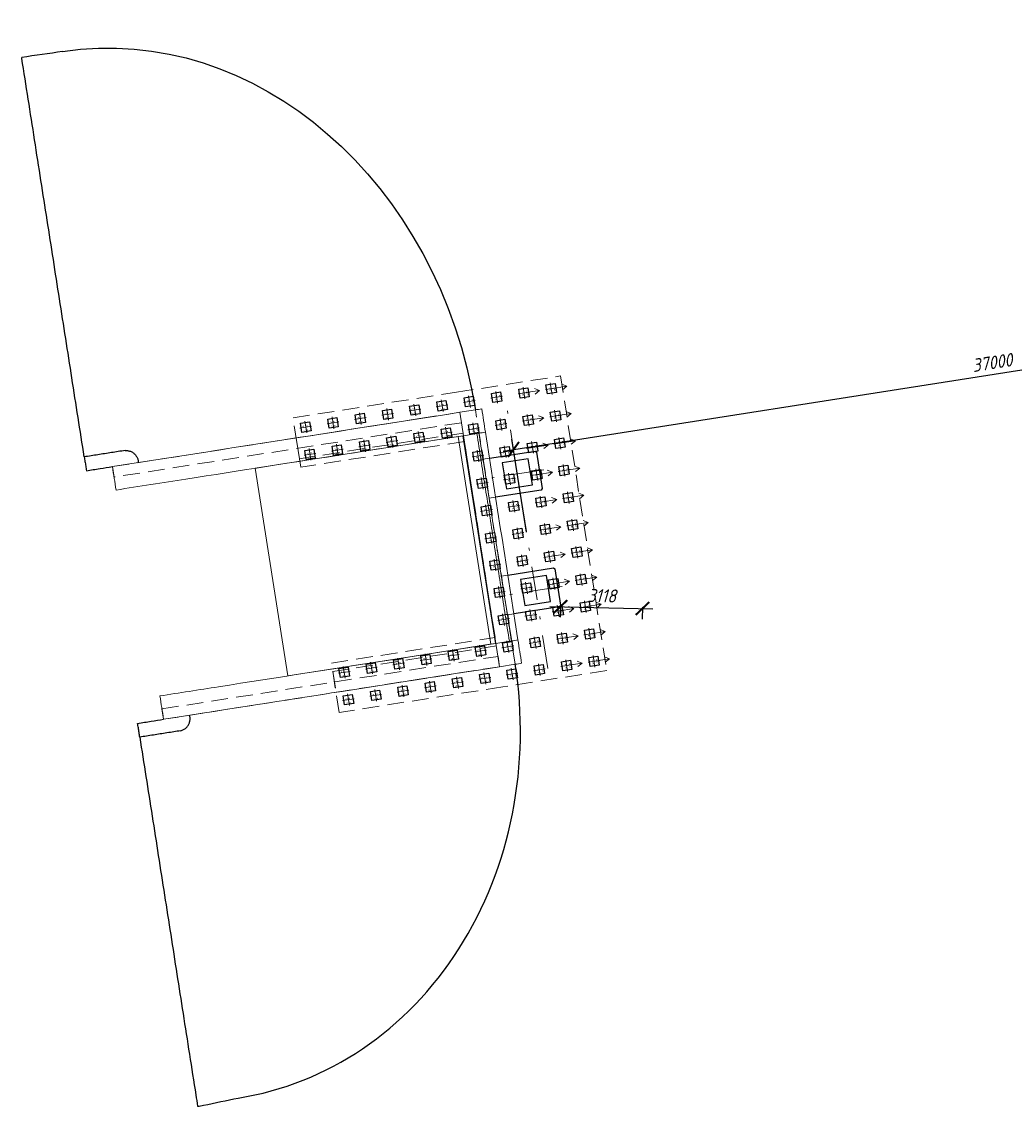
# Model space of a CAD drawing. Header units: metres. Extents: x 1285860 to 1560489, y -721344 to 834863.
# Tile 40 of 256: x 1317513 to 1317551, y 780572 to 780613. Entities that reach past the tile are written whole.
import ezdxf
from ezdxf.enums import TextEntityAlignment as Align

# ---------------------------------------------------------------- set-up
doc = ezdxf.new("R2010")
doc.units = ezdxf.units.M
doc.header["$LTSCALE"] = 0.2
doc.linetypes.add('DASHDOT2', pattern=[12.7, 6.35, -3.175, 0, -3.175])
doc.linetypes.add('HIDDEN2', pattern=[4.7625, 3.175, -1.5875])
doc.layers.get('0').update_dxf_attribs({"lineweight": 35})
for name, color, linetype in [('!OIS-G-stoiki', 90, 'Continuous'), ('!OIS-G-svai', 55, 'Continuous'), ('!OIS-K-zalivka-252', 252, 'Continuous')]:
    doc.layers.add(name, color=color, linetype=linetype)
for name, color, linetype, lineweight in [('!OIS-G-svai-osi', 30, 'DASHDOT2', 18), ('!OIS-K-osi', 30, 'DASHDOT2', 18), ('!OIS-K-razm', 10, 'Continuous', 20), ('!OIS-K-s0.5', 50, 'Continuous', 35)]:
    doc.layers.add(name, color=color, linetype=linetype, lineweight=lineweight)
doc.layers.add('!OIS-K-construct', color=125, linetype='Continuous', plot=False)
doc.styles.add('OIS_Ann', font='simplex.shx', dxfattribs={"width": 0.85, "oblique": 15, "height": 2.5})
doc.styles.add('Simplex', font='simplex.shx', dxfattribs={"width": 0.85, "oblique": 15})
doc.dimstyles.new('M200n', dxfattribs={"dimscale": 0.2, "dimtxt": 2.5, "dimasz": 2.5, "dimexe": 2, "dimexo": 0, "dimgap": 1, "dimtad": 1, "dimdec": 0, "dimlfac": 1000, "dimzin": 1, "dimdsep": 46, "dimtxsty": 'Simplex', "dimblk": 'ARCHTICK', "dimcen": 1.5, "dimdle": 2, "dimclrd": 256, "dimclre": 256, "dimclrt": 256, "dimazin": 0, "dimtfac": 1, "dimtdec": 0, "dimtmove": 0, "dimatfit": 3, "dimfxl": 1, "dimtolj": 1, "dimtzin": 9, "dimlwd": -1, "dimlwe": -1, "dimarcsym": 1})

# ---------------------------------------------------------------- blocks, each defined once
blk = doc.blocks.new('*U148')
at = {"layer": '!OIS-G-svai-osi'}
for p, q in [((0, 0.225), (0, -0.225)), ((0.225, 0), (-0.225, 0))]:
    blk.add_line(p, q, dxfattribs=at)
blk.add_lwpolyline([(-0.175, 0.175), (0.175, 0.175), (0.175, -0.175), (-0.175, -0.175)], close=True)
at = {"layer": '!OIS-K-construct', "style": 'OIS_Ann', "oblique": 15, "width": 0.85}
blk.add_text('ОП ', height=0.05, dxfattribs=at).set_placement((0, 0), align=Align.BOTTOM_RIGHT)
blk.add_text('СВ ', height=0.05, dxfattribs=at).set_placement((0, -0.1), align=Align.TOP_RIGHT)
blk.add_attdef('ОП_N', text='', height=0.05, dxfattribs=at).set_placement((0, 0), align=Align.BOTTOM_LEFT)
blk.add_attdef('СВ_N', text='', height=0.05, dxfattribs=at).set_placement((0, -0.1), align=Align.TOP_LEFT)
blk = doc.blocks.new('*U149')
at = {"layer": '!OIS-G-svai-osi'}
for p, q in [((0, 0.225), (0, -0.225)), ((0.225, 0), (-0.225, 0))]:
    blk.add_line(p, q, dxfattribs=at)
blk.add_lwpolyline([(-0.175, 0.175), (0.175, 0.175), (0.175, -0.175), (-0.175, -0.175)], close=True)
at = {"layer": '!OIS-K-construct', "style": 'OIS_Ann', "oblique": 15, "width": 0.85}
blk.add_text('ОП ', height=0.05, dxfattribs=at).set_placement((0, 0), align=Align.BOTTOM_RIGHT)
blk.add_text('СВ ', height=0.05, dxfattribs=at).set_placement((0, -0.1), align=Align.TOP_RIGHT)
blk.add_attdef('ОП_N', text='', height=0.05, dxfattribs=at).set_placement((0, 0), align=Align.BOTTOM_LEFT)
blk.add_attdef('СВ_N', text='', height=0.05, dxfattribs=at).set_placement((0, -0.1), align=Align.TOP_LEFT)
blk = doc.blocks.new('*U142')
at = {"layer": '!OIS-G-svai-osi'}
for p, q in [((0, 0.225), (0, -0.225)), ((0.225, 0), (-0.225, 0))]:
    blk.add_line(p, q, dxfattribs=at)
blk.add_lwpolyline([(-0.175, 0.175), (0.175, 0.175), (0.175, -0.175), (-0.175, -0.175)], close=True)
at = {"layer": '!OIS-K-construct', "style": 'OIS_Ann', "oblique": 15, "width": 0.85}
blk.add_text('ОП ', height=0.05, dxfattribs=at).set_placement((0, 0), align=Align.BOTTOM_RIGHT)
blk.add_text('СВ ', height=0.05, dxfattribs=at).set_placement((0, -0.1), align=Align.TOP_RIGHT)
blk.add_attdef('ОП_N', text='', height=0.05, dxfattribs=at).set_placement((0, 0), align=Align.BOTTOM_LEFT)
blk.add_attdef('СВ_N', text='', height=0.05, dxfattribs=at).set_placement((0, -0.1), align=Align.TOP_LEFT)
blk = doc.blocks.new('*U143')
at = {"layer": '!OIS-G-svai-osi'}
for p, q in [((0, 0.225), (0, -0.225)), ((0.225, 0), (-0.225, 0))]:
    blk.add_line(p, q, dxfattribs=at)
blk.add_lwpolyline([(-0.175, 0.175), (0.175, 0.175), (0.175, -0.175), (-0.175, -0.175)], close=True)
at = {"layer": '!OIS-K-construct', "style": 'OIS_Ann', "oblique": 15, "width": 0.85}
blk.add_text('ОП ', height=0.05, dxfattribs=at).set_placement((0, 0), align=Align.BOTTOM_RIGHT)
blk.add_text('СВ ', height=0.05, dxfattribs=at).set_placement((0, -0.1), align=Align.TOP_RIGHT)
blk.add_attdef('ОП_N', text='', height=0.05, dxfattribs=at).set_placement((0, 0), align=Align.BOTTOM_LEFT)
blk.add_attdef('СВ_N', text='', height=0.05, dxfattribs=at).set_placement((0, -0.1), align=Align.TOP_LEFT)
blk = doc.blocks.new('*U19')
at = {"layer": '!OIS-G-svai-osi'}
for p, q in [((0, 0.225), (0, -0.225)), ((0.225, 0), (-0.225, 0))]:
    blk.add_line(p, q, dxfattribs=at)
blk.add_lwpolyline([(-0.175, 0.175), (0.175, 0.175), (0.175, -0.175), (-0.175, -0.175)], close=True)
at = {"layer": '!OIS-K-construct', "style": 'OIS_Ann', "oblique": 15, "width": 0.85}
blk.add_text('ОП ', height=0.05, dxfattribs=at).set_placement((0, 0), align=Align.BOTTOM_RIGHT)
blk.add_text('СВ ', height=0.05, dxfattribs=at).set_placement((0, -0.1), align=Align.TOP_RIGHT)
blk.add_attdef('ОП_N', text='', height=0.05, dxfattribs=at).set_placement((0, 0), align=Align.BOTTOM_LEFT)
blk.add_attdef('СВ_N', text='', height=0.05, dxfattribs=at).set_placement((0, -0.1), align=Align.TOP_LEFT)
blk = doc.blocks.new('*U20')
at = {"layer": '!OIS-G-svai-osi'}
for p, q in [((0, 0.225), (0, -0.225)), ((0.225, 0), (-0.225, 0))]:
    blk.add_line(p, q, dxfattribs=at)
blk.add_lwpolyline([(-0.175, 0.175), (0.175, 0.175), (0.175, -0.175), (-0.175, -0.175)], close=True)
at = {"layer": '!OIS-K-construct', "style": 'OIS_Ann', "oblique": 15, "width": 0.85}
blk.add_text('ОП ', height=0.05, dxfattribs=at).set_placement((0, 0), align=Align.BOTTOM_RIGHT)
blk.add_text('СВ ', height=0.05, dxfattribs=at).set_placement((0, -0.1), align=Align.TOP_RIGHT)
blk.add_attdef('ОП_N', text='', height=0.05, dxfattribs=at).set_placement((0, 0), align=Align.BOTTOM_LEFT)
blk.add_attdef('СВ_N', text='', height=0.05, dxfattribs=at).set_placement((0, -0.1), align=Align.TOP_LEFT)
blk = doc.blocks.new('*U21')
at = {"layer": '!OIS-G-svai-osi'}
for p, q in [((0, 0.225), (0, -0.225)), ((0.225, 0), (-0.225, 0))]:
    blk.add_line(p, q, dxfattribs=at)
blk.add_lwpolyline([(-0.175, 0.175), (0.175, 0.175), (0.175, -0.175), (-0.175, -0.175)], close=True)
at = {"layer": '!OIS-K-construct', "style": 'OIS_Ann', "oblique": 15, "width": 0.85}
blk.add_text('ОП ', height=0.05, dxfattribs=at).set_placement((0, 0), align=Align.BOTTOM_RIGHT)
blk.add_text('СВ ', height=0.05, dxfattribs=at).set_placement((0, -0.1), align=Align.TOP_RIGHT)
blk.add_attdef('ОП_N', text='', height=0.05, dxfattribs=at).set_placement((0, 0), align=Align.BOTTOM_LEFT)
blk.add_attdef('СВ_N', text='', height=0.05, dxfattribs=at).set_placement((0, -0.1), align=Align.TOP_LEFT)
blk = doc.blocks.new('*U22')
at = {"layer": '!OIS-G-svai-osi'}
for p, q in [((0, 0.225), (0, -0.225)), ((0.225, 0), (-0.225, 0))]:
    blk.add_line(p, q, dxfattribs=at)
blk.add_lwpolyline([(-0.175, 0.175), (0.175, 0.175), (0.175, -0.175), (-0.175, -0.175)], close=True)
at = {"layer": '!OIS-K-construct', "style": 'OIS_Ann', "oblique": 15, "width": 0.85}
blk.add_text('ОП ', height=0.05, dxfattribs=at).set_placement((0, 0), align=Align.BOTTOM_RIGHT)
blk.add_text('СВ ', height=0.05, dxfattribs=at).set_placement((0, -0.1), align=Align.TOP_RIGHT)
blk.add_attdef('ОП_N', text='', height=0.05, dxfattribs=at).set_placement((0, 0), align=Align.BOTTOM_LEFT)
blk.add_attdef('СВ_N', text='', height=0.05, dxfattribs=at).set_placement((0, -0.1), align=Align.TOP_LEFT)
blk = doc.blocks.new('*U25')
at = {"layer": '!OIS-G-svai-osi'}
for p, q in [((0, 0.225), (0, -0.225)), ((0.225, 0), (-0.225, 0))]:
    blk.add_line(p, q, dxfattribs=at)
blk.add_lwpolyline([(-0.175, 0.175), (0.175, 0.175), (0.175, -0.175), (-0.175, -0.175)], close=True)
at = {"layer": '!OIS-K-construct', "style": 'OIS_Ann', "oblique": 15, "width": 0.85}
blk.add_text('ОП ', height=0.05, dxfattribs=at).set_placement((0, 0), align=Align.BOTTOM_RIGHT)
blk.add_text('СВ ', height=0.05, dxfattribs=at).set_placement((0, -0.1), align=Align.TOP_RIGHT)
blk.add_attdef('ОП_N', text='', height=0.05, dxfattribs=at).set_placement((0, 0), align=Align.BOTTOM_LEFT)
blk.add_attdef('СВ_N', text='', height=0.05, dxfattribs=at).set_placement((0, -0.1), align=Align.TOP_LEFT)
blk = doc.blocks.new('*U26')
at = {"layer": '!OIS-G-svai-osi'}
for p, q in [((0, 0.225), (0, -0.225)), ((0.225, 0), (-0.225, 0))]:
    blk.add_line(p, q, dxfattribs=at)
blk.add_lwpolyline([(-0.175, 0.175), (0.175, 0.175), (0.175, -0.175), (-0.175, -0.175)], close=True)
at = {"layer": '!OIS-K-construct', "style": 'OIS_Ann', "oblique": 15, "width": 0.85}
blk.add_text('ОП ', height=0.05, dxfattribs=at).set_placement((0, 0), align=Align.BOTTOM_RIGHT)
blk.add_text('СВ ', height=0.05, dxfattribs=at).set_placement((0, -0.1), align=Align.TOP_RIGHT)
blk.add_attdef('ОП_N', text='', height=0.05, dxfattribs=at).set_placement((0, 0), align=Align.BOTTOM_LEFT)
blk.add_attdef('СВ_N', text='', height=0.05, dxfattribs=at).set_placement((0, -0.1), align=Align.TOP_LEFT)
blk = doc.blocks.new('*U145')
at = {"layer": '!OIS-G-svai-osi'}
for p, q in [((0, 0.225), (0, -0.225)), ((0.225, 0), (-0.225, 0))]:
    blk.add_line(p, q, dxfattribs=at)
blk.add_lwpolyline([(-0.175, 0.175), (0.175, 0.175), (0.175, -0.175), (-0.175, -0.175)], close=True)
at = {"layer": '!OIS-K-construct', "style": 'OIS_Ann', "oblique": 15, "width": 0.85}
blk.add_text('ОП ', height=0.05, dxfattribs=at).set_placement((0, 0), align=Align.BOTTOM_RIGHT)
blk.add_text('СВ ', height=0.05, dxfattribs=at).set_placement((0, -0.1), align=Align.TOP_RIGHT)
blk.add_attdef('ОП_N', text='', height=0.05, dxfattribs=at).set_placement((0, 0), align=Align.BOTTOM_LEFT)
blk.add_attdef('СВ_N', text='', height=0.05, dxfattribs=at).set_placement((0, -0.1), align=Align.TOP_LEFT)
blk = doc.blocks.new('*U146')
at = {"layer": '!OIS-G-svai-osi'}
for p, q in [((0, 0.225), (0, -0.225)), ((0.225, 0), (-0.225, 0))]:
    blk.add_line(p, q, dxfattribs=at)
blk.add_lwpolyline([(-0.175, 0.175), (0.175, 0.175), (0.175, -0.175), (-0.175, -0.175)], close=True)
at = {"layer": '!OIS-K-construct', "style": 'OIS_Ann', "oblique": 15, "width": 0.85}
blk.add_text('ОП ', height=0.05, dxfattribs=at).set_placement((0, 0), align=Align.BOTTOM_RIGHT)
blk.add_text('СВ ', height=0.05, dxfattribs=at).set_placement((0, -0.1), align=Align.TOP_RIGHT)
blk.add_attdef('ОП_N', text='', height=0.05, dxfattribs=at).set_placement((0, 0), align=Align.BOTTOM_LEFT)
blk.add_attdef('СВ_N', text='', height=0.05, dxfattribs=at).set_placement((0, -0.1), align=Align.TOP_LEFT)
blk = doc.blocks.new('*U27')
at = {"layer": '!OIS-G-svai-osi'}
for p, q in [((0, 0.225), (0, -0.225)), ((0.225, 0), (-0.225, 0))]:
    blk.add_line(p, q, dxfattribs=at)
blk.add_lwpolyline([(-0.175, 0.175), (0.175, 0.175), (0.175, -0.175), (-0.175, -0.175)], close=True)
at = {"layer": '!OIS-K-construct', "style": 'OIS_Ann', "oblique": 15, "width": 0.85}
blk.add_text('ОП ', height=0.05, dxfattribs=at).set_placement((0, 0), align=Align.BOTTOM_RIGHT)
blk.add_text('СВ ', height=0.05, dxfattribs=at).set_placement((0, -0.1), align=Align.TOP_RIGHT)
blk.add_attdef('ОП_N', text='', height=0.05, dxfattribs=at).set_placement((0, 0), align=Align.BOTTOM_LEFT)
blk.add_attdef('СВ_N', text='', height=0.05, dxfattribs=at).set_placement((0, -0.1), align=Align.TOP_LEFT)
blk = doc.blocks.new('*U28')
at = {"layer": '!OIS-G-svai-osi'}
for p, q in [((0, 0.225), (0, -0.225)), ((0.225, 0), (-0.225, 0))]:
    blk.add_line(p, q, dxfattribs=at)
blk.add_lwpolyline([(-0.175, 0.175), (0.175, 0.175), (0.175, -0.175), (-0.175, -0.175)], close=True)
at = {"layer": '!OIS-K-construct', "style": 'OIS_Ann', "oblique": 15, "width": 0.85}
blk.add_text('ОП ', height=0.05, dxfattribs=at).set_placement((0, 0), align=Align.BOTTOM_RIGHT)
blk.add_text('СВ ', height=0.05, dxfattribs=at).set_placement((0, -0.1), align=Align.TOP_RIGHT)
blk.add_attdef('ОП_N', text='', height=0.05, dxfattribs=at).set_placement((0, 0), align=Align.BOTTOM_LEFT)
blk.add_attdef('СВ_N', text='', height=0.05, dxfattribs=at).set_placement((0, -0.1), align=Align.TOP_LEFT)
blk = doc.blocks.new('*U29')
at = {"layer": '!OIS-G-svai-osi'}
for p, q in [((0, 0.225), (0, -0.225)), ((0.225, 0), (-0.225, 0))]:
    blk.add_line(p, q, dxfattribs=at)
blk.add_lwpolyline([(-0.175, 0.175), (0.175, 0.175), (0.175, -0.175), (-0.175, -0.175)], close=True)
at = {"layer": '!OIS-K-construct', "style": 'OIS_Ann', "oblique": 15, "width": 0.85}
blk.add_text('ОП ', height=0.05, dxfattribs=at).set_placement((0, 0), align=Align.BOTTOM_RIGHT)
blk.add_text('СВ ', height=0.05, dxfattribs=at).set_placement((0, -0.1), align=Align.TOP_RIGHT)
blk.add_attdef('ОП_N', text='', height=0.05, dxfattribs=at).set_placement((0, 0), align=Align.BOTTOM_LEFT)
blk.add_attdef('СВ_N', text='', height=0.05, dxfattribs=at).set_placement((0, -0.1), align=Align.TOP_LEFT)
blk = doc.blocks.new('*U30')
at = {"layer": '!OIS-G-svai-osi'}
for p, q in [((0, 0.225), (0, -0.225)), ((0.225, 0), (-0.225, 0))]:
    blk.add_line(p, q, dxfattribs=at)
blk.add_lwpolyline([(-0.175, 0.175), (0.175, 0.175), (0.175, -0.175), (-0.175, -0.175)], close=True)
at = {"layer": '!OIS-K-construct', "style": 'OIS_Ann', "oblique": 15, "width": 0.85}
blk.add_text('ОП ', height=0.05, dxfattribs=at).set_placement((0, 0), align=Align.BOTTOM_RIGHT)
blk.add_text('СВ ', height=0.05, dxfattribs=at).set_placement((0, -0.1), align=Align.TOP_RIGHT)
blk.add_attdef('ОП_N', text='', height=0.05, dxfattribs=at).set_placement((0, 0), align=Align.BOTTOM_LEFT)
blk.add_attdef('СВ_N', text='', height=0.05, dxfattribs=at).set_placement((0, -0.1), align=Align.TOP_LEFT)
blk = doc.blocks.new('*U31')
at = {"layer": '!OIS-G-svai-osi'}
for p, q in [((0, 0.225), (0, -0.225)), ((0.225, 0), (-0.225, 0))]:
    blk.add_line(p, q, dxfattribs=at)
blk.add_lwpolyline([(-0.175, 0.175), (0.175, 0.175), (0.175, -0.175), (-0.175, -0.175)], close=True)
at = {"layer": '!OIS-K-construct', "style": 'OIS_Ann', "oblique": 15, "width": 0.85}
blk.add_text('ОП ', height=0.05, dxfattribs=at).set_placement((0, 0), align=Align.BOTTOM_RIGHT)
blk.add_text('СВ ', height=0.05, dxfattribs=at).set_placement((0, -0.1), align=Align.TOP_RIGHT)
blk.add_attdef('ОП_N', text='', height=0.05, dxfattribs=at).set_placement((0, 0), align=Align.BOTTOM_LEFT)
blk.add_attdef('СВ_N', text='', height=0.05, dxfattribs=at).set_placement((0, -0.1), align=Align.TOP_LEFT)
blk = doc.blocks.new('*U32')
at = {"layer": '!OIS-G-svai-osi'}
for p, q in [((0, 0.225), (0, -0.225)), ((0.225, 0), (-0.225, 0))]:
    blk.add_line(p, q, dxfattribs=at)
blk.add_lwpolyline([(-0.175, 0.175), (0.175, 0.175), (0.175, -0.175), (-0.175, -0.175)], close=True)
at = {"layer": '!OIS-K-construct', "style": 'OIS_Ann', "oblique": 15, "width": 0.85}
blk.add_text('ОП ', height=0.05, dxfattribs=at).set_placement((0, 0), align=Align.BOTTOM_RIGHT)
blk.add_text('СВ ', height=0.05, dxfattribs=at).set_placement((0, -0.1), align=Align.TOP_RIGHT)
blk.add_attdef('ОП_N', text='', height=0.05, dxfattribs=at).set_placement((0, 0), align=Align.BOTTOM_LEFT)
blk.add_attdef('СВ_N', text='', height=0.05, dxfattribs=at).set_placement((0, -0.1), align=Align.TOP_LEFT)
blk = doc.blocks.new('*U33')
at = {"layer": '!OIS-G-svai-osi'}
for p, q in [((0, 0.225), (0, -0.225)), ((0.225, 0), (-0.225, 0))]:
    blk.add_line(p, q, dxfattribs=at)
blk.add_lwpolyline([(-0.175, 0.175), (0.175, 0.175), (0.175, -0.175), (-0.175, -0.175)], close=True)
at = {"layer": '!OIS-K-construct', "style": 'OIS_Ann', "oblique": 15, "width": 0.85}
blk.add_text('ОП ', height=0.05, dxfattribs=at).set_placement((0, 0), align=Align.BOTTOM_RIGHT)
blk.add_text('СВ ', height=0.05, dxfattribs=at).set_placement((0, -0.1), align=Align.TOP_RIGHT)
blk.add_attdef('ОП_N', text='', height=0.05, dxfattribs=at).set_placement((0, 0), align=Align.BOTTOM_LEFT)
blk.add_attdef('СВ_N', text='', height=0.05, dxfattribs=at).set_placement((0, -0.1), align=Align.TOP_LEFT)
blk = doc.blocks.new('*U34')
at = {"layer": '!OIS-G-svai-osi'}
for p, q in [((0, 0.225), (0, -0.225)), ((0.225, 0), (-0.225, 0))]:
    blk.add_line(p, q, dxfattribs=at)
blk.add_lwpolyline([(-0.175, 0.175), (0.175, 0.175), (0.175, -0.175), (-0.175, -0.175)], close=True)
at = {"layer": '!OIS-K-construct', "style": 'OIS_Ann', "oblique": 15, "width": 0.85}
blk.add_text('ОП ', height=0.05, dxfattribs=at).set_placement((0, 0), align=Align.BOTTOM_RIGHT)
blk.add_text('СВ ', height=0.05, dxfattribs=at).set_placement((0, -0.1), align=Align.TOP_RIGHT)
blk.add_attdef('ОП_N', text='', height=0.05, dxfattribs=at).set_placement((0, 0), align=Align.BOTTOM_LEFT)
blk.add_attdef('СВ_N', text='', height=0.05, dxfattribs=at).set_placement((0, -0.1), align=Align.TOP_LEFT)
blk = doc.blocks.new('*U147')
at = {"layer": '!OIS-G-svai-osi'}
for p, q in [((0, 0.225), (0, -0.225)), ((0.225, 0), (-0.225, 0))]:
    blk.add_line(p, q, dxfattribs=at)
blk.add_lwpolyline([(-0.175, 0.175), (0.175, 0.175), (0.175, -0.175), (-0.175, -0.175)], close=True)
at = {"layer": '!OIS-K-construct', "style": 'OIS_Ann', "oblique": 15, "width": 0.85}
blk.add_text('ОП ', height=0.05, dxfattribs=at).set_placement((0, 0), align=Align.BOTTOM_RIGHT)
blk.add_text('СВ ', height=0.05, dxfattribs=at).set_placement((0, -0.1), align=Align.TOP_RIGHT)
blk.add_attdef('ОП_N', text='', height=0.05, dxfattribs=at).set_placement((0, 0), align=Align.BOTTOM_LEFT)
blk.add_attdef('СВ_N', text='', height=0.05, dxfattribs=at).set_placement((0, -0.1), align=Align.TOP_LEFT)
blk = doc.blocks.new('*U144')
at = {"layer": '!OIS-G-svai-osi'}
for p, q in [((0, 0.225), (0, -0.225)), ((0.225, 0), (-0.225, 0))]:
    blk.add_line(p, q, dxfattribs=at)
blk.add_lwpolyline([(-0.175, 0.175), (0.175, 0.175), (0.175, -0.175), (-0.175, -0.175)], close=True)
at = {"layer": '!OIS-K-construct', "style": 'OIS_Ann', "oblique": 15, "width": 0.85}
blk.add_text('ОП ', height=0.05, dxfattribs=at).set_placement((0, 0), align=Align.BOTTOM_RIGHT)
blk.add_text('СВ ', height=0.05, dxfattribs=at).set_placement((0, -0.1), align=Align.TOP_RIGHT)
blk.add_attdef('ОП_N', text='', height=0.05, dxfattribs=at).set_placement((0, 0), align=Align.BOTTOM_LEFT)
blk.add_attdef('СВ_N', text='', height=0.05, dxfattribs=at).set_placement((0, -0.1), align=Align.TOP_LEFT)
blk = doc.blocks.new('*U23')
at = {"layer": '!OIS-G-svai-osi'}
for p, q in [((0, 0.225), (0, -0.225)), ((0.225, 0), (-0.225, 0))]:
    blk.add_line(p, q, dxfattribs=at)
blk.add_lwpolyline([(-0.175, 0.175), (0.175, 0.175), (0.175, -0.175), (-0.175, -0.175)], close=True)
at = {"layer": '!OIS-K-construct', "style": 'OIS_Ann', "oblique": 15, "width": 0.85}
blk.add_text('ОП ', height=0.05, dxfattribs=at).set_placement((0, 0), align=Align.BOTTOM_RIGHT)
blk.add_text('СВ ', height=0.05, dxfattribs=at).set_placement((0, -0.1), align=Align.TOP_RIGHT)
blk.add_attdef('ОП_N', text='', height=0.05, dxfattribs=at).set_placement((0, 0), align=Align.BOTTOM_LEFT)
blk.add_attdef('СВ_N', text='', height=0.05, dxfattribs=at).set_placement((0, -0.1), align=Align.TOP_LEFT)
blk = doc.blocks.new('*U24')
at = {"layer": '!OIS-G-svai-osi'}
for p, q in [((0, 0.225), (0, -0.225)), ((0.225, 0), (-0.225, 0))]:
    blk.add_line(p, q, dxfattribs=at)
blk.add_lwpolyline([(-0.175, 0.175), (0.175, 0.175), (0.175, -0.175), (-0.175, -0.175)], close=True)
at = {"layer": '!OIS-K-construct', "style": 'OIS_Ann', "oblique": 15, "width": 0.85}
blk.add_text('ОП ', height=0.05, dxfattribs=at).set_placement((0, 0), align=Align.BOTTOM_RIGHT)
blk.add_text('СВ ', height=0.05, dxfattribs=at).set_placement((0, -0.1), align=Align.TOP_RIGHT)
blk.add_attdef('ОП_N', text='', height=0.05, dxfattribs=at).set_placement((0, 0), align=Align.BOTTOM_LEFT)
blk.add_attdef('СВ_N', text='', height=0.05, dxfattribs=at).set_placement((0, -0.1), align=Align.TOP_LEFT)
blk = doc.blocks.new('A$Cf9e7e406')
at = {"layer": '!OIS-K-s0.5', "linetype": 'HIDDEN2', "lineweight": 0}
blk.add_lwpolyline([(-3.775, 0), (3.775, 0), (3.775, 6.3), (5.675, 6.3), (5.675, 0), (5.675, 0), (5.675, -4), (-5.675, -4), (-5.675, 0), (-5.675, 6.3), (-3.775, 6.3)], close=True, dxfattribs=at)
at = {"layer": '!OIS-G-svai', "rotation": 270.000000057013}
for name, p in [('*U24', (-5.25, 5.875)), ('*U23', (-4.2, 5.875)), ('*U28', (4.2, 5.875)), ('*U27', (5.25, 5.875)), ('*U144', (-5.25, 4.825)), ('*U147', (-4.2, 4.825)), ('*U146', (4.2, 4.825)), ('*U145', (5.25, 4.825)), ('*U144', (-5.25, 3.775)), ('*U147', (-4.2, 3.775)), ('*U146', (4.2, 3.775)), ('*U145', (5.25, 3.775)), ('*U34', (-5.25, 2.725)), ('*U33', (-4.2, 2.725)), ('*U26', (4.2, 2.725)), ('*U25', (5.25, 2.725)), ('*U32', (-5.25, 1.675)), ('*U31', (-4.2, 1.675)), ('*U22', (4.2, 1.675)), ('*U21', (5.25, 1.675)), ('*U30', (-5.25, 0.625)), ('*U29', (-4.2, 0.625)), ('*U20', (4.2, 0.625)), ('*U19', (5.25, 0.625))]:
    blk.add_blockref(name, p, dxfattribs=at).add_auto_attribs({'ОП_N': '01', 'СВ_N': '01'})
at = {"layer": '!OIS-G-svai'}
for name, p in [('*U143', (-5.25, -0.425)), ('*U143', (-4.2, -0.425)), ('*U143', (-3.15, -0.425)), ('*U143', (-2.1, -0.425)), ('*U143', (-1.05, -0.425)), ('*U143', (0, -0.425)), ('*U143', (1.05, -0.425)), ('*U143', (2.1, -0.425)), ('*U143', (3.15, -0.425)), ('*U143', (4.2, -0.425)), ('*U143', (5.25, -0.425)), ('*U142', (-5.25, -1.475)), ('*U142', (-4.2, -1.475)), ('*U142', (-3.15, -1.475)), ('*U142', (-2.1, -1.475)), ('*U142', (-1.05, -1.475)), ('*U142', (0, -1.475)), ('*U142', (1.05, -1.475)), ('*U142', (2.1, -1.475)), ('*U142', (3.15, -1.475)), ('*U142', (4.2, -1.475)), ('*U142', (5.25, -1.475)), ('*U149', (-5.25, -2.525)), ('*U149', (-4.2, -2.525)), ('*U149', (-3.15, -2.525)), ('*U149', (-2.1, -2.525)), ('*U149', (-1.05, -2.525)), ('*U149', (0, -2.525)), ('*U149', (1.05, -2.525)), ('*U149', (2.1, -2.525)), ('*U149', (3.15, -2.525)), ('*U149', (4.2, -2.525)), ('*U149', (5.25, -2.525)), ('*U148', (-5.25, -3.575)), ('*U148', (-4.2, -3.575)), ('*U148', (-3.15, -3.575)), ('*U148', (-2.1, -3.575)), ('*U148', (-1.05, -3.575)), ('*U148', (0, -3.575)), ('*U148', (1.05, -3.575)), ('*U148', (2.1, -3.575)), ('*U148', (3.15, -3.575)), ('*U148', (4.2, -3.575)), ('*U148', (5.25, -3.575))]:
    blk.add_blockref(name, p, dxfattribs=at).add_auto_attribs({'ОП_N': '01', 'СВ_N': '01'})
blk = doc.blocks.new('устой')
at = {"layer": '!OIS-G-stoiki'}
for points in [[(-0.955, 3), (0.8, 3), (0.85, 2.95), (0.85, 1.55), (0.8, 1.5), (-0.955, 1.5)], [(-0.955, -1.5), (0.8, -1.5), (0.85, -1.55), (0.85, -2.95), (0.8, -3), (-0.955, -3)]]:
    blk.add_lwpolyline(points, dxfattribs=at)
for points in [[(-0.5, 2.75), (-0.5, 1.75), (0.5, 1.75), (0.5, 2.75)], [(-0.5, -1.75), (-0.5, -2.75), (0.5, -2.75), (0.5, -1.75)]]:
    blk.add_lwpolyline(points, close=True, dxfattribs=at)
at = {"layer": '!OIS-K-osi'}
for p, q in [((1.017, 2.25), (-1.2, 2.25)), ((1.017, -2.25), (-1.2, -2.25))]:
    blk.add_line(p, q, dxfattribs=at)
blk.add_lwpolyline([(0, -5.25), (0, 5.25)], dxfattribs=at)
at = {"layer": '!OIS-K-razm', "color": 90}
for points in [[(-1.2, -4.9), (-1.8, -4.9), (-1.8, 4.9), (-1.2, 4.9)], [(-1.8, 4), (-2, 4), (-2, -4), (-1.8, -4)]]:
    blk.add_lwpolyline(points, dxfattribs=at)
at = {"layer": '!OIS-K-razm'}
blk.add_lwpolyline([(-1.82, 4), (-1.82, -4), (-9.82, -4), (-9.82, 4)], close=True, dxfattribs=at)
at = {"color": 10}
for points in [[(0.725, 5.25), (1.327, 5.25)], [(1.327, 5.25), (1.143, 5.356)], [(1.327, 5.25), (1.143, 5.144)], [(1.775, 5.25), (2.377, 5.25)], [(2.377, 5.25), (2.193, 5.356)], [(2.377, 5.25), (2.193, 5.144)], [(0.725, 4.2), (1.327, 4.2)], [(1.327, 4.2), (1.143, 4.306)], [(1.327, 4.2), (1.143, 4.094)], [(1.775, 4.2), (2.377, 4.2)], [(2.377, 4.2), (2.193, 4.306)], [(2.377, 4.2), (2.193, 4.094)], [(0.725, 3.15), (1.327, 3.15)], [(1.327, 3.15), (1.143, 3.256)], [(1.327, 3.15), (1.143, 3.044)], [(1.775, 3.15), (2.377, 3.15)], [(2.377, 3.15), (2.193, 3.256)], [(2.377, 3.15), (2.193, 3.044)], [(0.725, 2.1), (1.327, 2.1)], [(1.327, 2.1), (1.143, 2.206)], [(1.327, 2.1), (1.143, 1.994)], [(1.775, 2.1), (2.377, 2.1)], [(2.377, 2.1), (2.193, 2.206)], [(2.377, 2.1), (2.193, 1.994)], [(0.725, 1.05), (1.327, 1.05)], [(1.327, 1.05), (1.143, 1.156)], [(1.327, 1.05), (1.143, 0.944)], [(1.775, 1.05), (2.377, 1.05)], [(2.377, 1.05), (2.193, 1.156)], [(2.377, 1.05), (2.193, 0.944)], [(0.725, 0), (1.327, 0)], [(1.327, 0), (1.143, 0.106)], [(1.327, 0), (1.143, -0.106)], [(1.775, 0), (2.377, 0)], [(2.377, 0), (2.193, 0.106)], [(2.377, 0), (2.193, -0.106)], [(0.725, -1.05), (1.327, -1.05)], [(1.327, -1.05), (1.143, -0.944)], [(1.327, -1.05), (1.143, -1.156)], [(1.775, -1.05), (2.377, -1.05)], [(2.377, -1.05), (2.193, -0.944)], [(2.377, -1.05), (2.193, -1.156)], [(1.327, -2.1), (1.143, -1.994)], [(2.377, -2.1), (2.193, -1.994)], [(0.725, -2.1), (1.327, -2.1)], [(1.327, -2.1), (1.143, -2.206)], [(1.775, -2.1), (2.377, -2.1)], [(2.377, -2.1), (2.193, -2.206)], [(0.725, -3.15), (1.327, -3.15)], [(1.327, -3.15), (1.143, -3.044)], [(1.327, -3.15), (1.143, -3.256)], [(1.775, -3.15), (2.377, -3.15)], [(2.377, -3.15), (2.193, -3.044)], [(2.377, -3.15), (2.193, -3.256)], [(1.327, -4.2), (1.143, -4.094)], [(2.377, -4.2), (2.193, -4.094)], [(0.725, -4.2), (1.327, -4.2)], [(1.327, -4.2), (1.143, -4.306)], [(1.775, -4.2), (2.377, -4.2)], [(2.377, -4.2), (2.193, -4.306)], [(0.725, -5.25), (1.327, -5.25)], [(1.327, -5.25), (1.143, -5.144)], [(1.327, -5.25), (1.143, -5.356)], [(1.775, -5.25), (2.377, -5.25)], [(2.377, -5.25), (2.193, -5.144)], [(2.377, -5.25), (2.193, -5.356)]]:
    blk.add_lwpolyline(points, dxfattribs=at)
at = {"color": 10, "linetype": 'HIDDEN2'}
for points in [[(-1.8, 4.1), (-8.1, 4.1), (-8.1, 4.9), (-1.8, 4.9)], [(-1.2, -4.9), (-1.2, 4.9)], [(-0.955, 1.5), (-1.2, 1.5), (-1.2, 3), (-0.955, 3)], [(-0.955, -3), (-1.2, -3), (-1.2, -1.5), (-0.955, -1.5)], [(-1.8, -4.1), (-8.1, -4.1), (-8.1, -4.9), (-1.8, -4.9)]]:
    blk.add_lwpolyline(points, dxfattribs=at)
at = {"color": 90, "linetype": 'Continuous', "lineweight": 0}
for points in [[(-1.2, 4.9), (-1.118, 4.9), (-1.037, 4.9), (-0.955, 4.9)], [(-0.955, 4.9), (-0.955, 4.6), (-0.955, 4.3), (-0.955, 4)], [(-1.2, 4), (-1.4, 4), (-1.6, 4), (-1.8, 4)], [(-0.955, 4), (-1.037, 4), (-1.118, 4), (-1.2, 4)], [(-1.2, -4), (-1.4, -4), (-1.6, -4), (-1.8, -4)], [(-0.955, -4), (-1.037, -4), (-1.118, -4), (-1.2, -4)], [(-0.955, -4.9), (-0.955, -4.6), (-0.955, -4.3), (-0.955, -4)], [(-1.2, -4.9), (-1.118, -4.9), (-1.037, -4.9), (-0.955, -4.9)]]:
    blk.add_open_spline(points, degree=3, dxfattribs=at)
for points, knots in [([(-1.285, -4), (-1.285, -3.333), (-1.285, -2.667), (-1.285, -1.333), (-1.285, -0.667), (-1.285, 0), (-1.285, 0.667), (-1.285, 1.333), (-1.285, 2.667), (-1.285, 3.333), (-1.285, 4)], [0, 0, 0, 0, 2.000347, 2.000347, 4.00069, 4.00069, 4.00069, 6.001037, 6.001037, 8.00138, 8.00138, 8.00138, 8.00138]), ([(-1.205, 4), (-1.205, 3.333), (-1.205, 2.667), (-1.205, 1.333), (-1.205, 0.667), (-1.205, 0), (-1.205, -0.667), (-1.205, -1.333), (-1.205, -2.667), (-1.205, -3.333), (-1.205, -4)], [0, 0, 0, 0, 2.000433, 2.000433, 4.000689, 4.000689, 4.000689, 6.001122, 6.001122, 8.001379, 8.001379, 8.001379, 8.001379]), ([(-0.955, 4), (-0.955, 2.667), (-0.955, 1.333), (-0.955, 0), (-0.955, -1.333), (-0.955, -2.667), (-0.955, -4)], [0, 0, 0, 0, 4.000688, 4.000688, 4.000688, 8.001376, 8.001376, 8.001376, 8.001376])]:
    blk.add_open_spline(points, degree=3, knots=knots, dxfattribs=at)
at = {"layer": '!OIS-K-razm', "rotation": 90}
blk.add_blockref('A$Cf9e7e406', (-1.8, 0), dxfattribs=at)
blk = doc.blocks.new('_ArchTick')
at = {"color": 0, "linetype": 'ByBlock', "const_width": 0.15}
blk.add_lwpolyline([(-0.5, -0.5), (0.5, 0.5)], dxfattribs=at)
blk = doc.blocks.new('*D67')
at = {"layer": '!OIS-K-construct', "transparency": 16777216}
for p, q in [((1317569.181, 780599.391), (1317568.626, 780602.936)), ((1317531.737, 780596.758), (1317569.083, 780602.603)), ((1317532.626, 780593.671), (1317532.071, 780597.216))]:
    blk.add_line(p, q, dxfattribs=at)
at = {"layer": 'Defpoints', "color": 0, "transparency": 16777216}
for p in [(1317568.688, 780602.541), (1317569.181, 780599.391), (1317532.626, 780593.671)]:
    blk.add_point(p, dxfattribs=at)
at = {"layer": '!OIS-K-construct', "transparency": 16777216, "xscale": 0.5, "yscale": 0.5, "zscale": 0.5}
for p, rotation in [((1317568.688, 780602.541), 8.894462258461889), ((1317532.133, 780596.82), 188.8944622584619)]:
    blk.add_blockref('_ArchTick', p, dxfattribs=dict(at, rotation=rotation))
at = {"layer": '!OIS-K-construct', "transparency": 16777216, "insert": (1317550.341, 780600.125), "char_height": 0.5, "attachment_point": 5, "rotation": 8.8945, "style": 'Simplex'}
blk.add_mtext('\\A1;37000', dxfattribs=at)
blk = doc.blocks.new('*D68')
at = {"layer": '!OIS-K-construct', "transparency": 16777216}
for p, q in [((1317533.52, 780590.849), (1317537.437, 780590.757)), ((1317533.921, 780590.887), (1317533.911, 780590.44)), ((1317537.039, 780590.814), (1317537.028, 780590.366))]:
    blk.add_line(p, q, dxfattribs=at)
at = {"layer": 'Defpoints', "color": 0, "transparency": 16777216}
for p in [(1317533.921, 780590.887), (1317537.037, 780590.766), (1317537.039, 780590.814)]:
    blk.add_point(p, dxfattribs=at)
at = {"layer": '!OIS-K-construct', "transparency": 16777216, "xscale": 0.5, "yscale": 0.5, "zscale": 0.5}
for p, rotation in [((1317533.92, 780590.84), 178.6422651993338), ((1317537.037, 780590.766), 358.6422651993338)]:
    blk.add_blockref('_ArchTick', p, dxfattribs=dict(at, rotation=rotation))
at = {"layer": '!OIS-K-construct', "transparency": 16777216, "insert": (1317535.49, 780591.253), "char_height": 0.5, "attachment_point": 5, "rotation": 358.6423, "style": 'Simplex'}
blk.add_mtext('\\A1;3118', dxfattribs=at)

msp = doc.modelspace()

# ---------------------------------------------------------------- linework, layer by layer
at = {"layer": '!OIS-K-razm', "color": 90}
for points in [[(1317516.8743, 780596.1652), (1317521.2794, 780596.8546), (1317525.6845, 780597.544), (1317530.0895, 780598.2333)], [(1317517.0134, 780595.276), (1317516.9671, 780595.5724), (1317516.9207, 780595.8688), (1317516.8743, 780596.1652)], [(1317518.6828, 780587.4399), (1317518.7291, 780587.1435), (1317518.7755, 780586.8471), (1317518.8219, 780586.5507)]]:
    msp.add_open_spline(points, degree=3, dxfattribs=at)
for points, knots in [([(1317530.2287, 780597.3442), (1317528.754, 780597.1134), (1317525.2352, 780596.5627), (1317520.8301, 780595.8733), (1317517.8996, 780595.4147), (1317517.0134, 780595.276)], [84.3164392, 84.3164392, 84.3164392, 84.3164392, 88.7942547, 95.0016212, 97.6925687, 97.6925687, 97.6925687, 97.6925687]), ([(1317531.4656, 780589.4404), (1317530.1954, 780589.2416), (1317526.6765, 780588.6909), (1317522.4155, 780588.0241), (1317519.4248, 780587.556), (1317518.6828, 780587.4399)], [84.3164511, 84.3164511, 84.3164511, 84.3164511, 88.173544, 95.001638, 97.2549369, 97.2549369, 97.2549369, 97.2549369]), ([(1317518.8219, 780586.5507), (1317521.611, 780586.9872), (1317523.4122, 780587.2691), (1317527.3438, 780587.8844), (1317529.4743, 780588.2178), (1317531.6048, 780588.5512)], [1.0100033, 1.0100033, 1.0100033, 1.0100033, 6.4792488, 6.4792488, 12.948529, 12.948529, 12.948529, 12.948529])]:
    msp.add_open_spline(points, degree=3, knots=knots, dxfattribs=at)
at = {"layer": '!OIS-K-s0.5', "color": 10, "linetype": 'HIDDEN2', "lineweight": 0}
for points in [[(1317516.8743, 780596.1652), (1317530.0895, 780598.2333), (1317530.1514, 780597.8382), (1317516.9361, 780595.77)], [(1317518.7601, 780586.9459), (1317531.5429, 780588.9464), (1317531.6048, 780588.5512), (1317518.8219, 780586.5507)]]:
    msp.add_lwpolyline(points, close=True, dxfattribs=at)
at = {"layer": '!OIS-K-zalivka-252', "extrusion": (0, 0, -1)}
msp.add_ellipse((1317517.4389, 780596.2535), major_axis=(2.4953, -15.7051), ratio=0.8429485, start_param=-3.1387039, end_param=-1.5689196, dxfattribs=at)
at = {"layer": '!OIS-K-zalivka-252'}
msp.add_ellipse((1317519.3865, 780586.6391), major_axis=(-2.2361, 14.5096), ratio=0.8832555, start_param=-3.1387039, end_param=-1.5674668, dxfattribs=at)
for points in [[(1317514.9801, 780611.9644), (1317514.4617, 780611.8894), (1317513.9433, 780611.8144), (1317513.4248, 780611.7393)], [(1317517.3566, 780596.7793), (1317517.1841, 780596.7524), (1317516.839, 780596.6985), (1317516.3215, 780596.6177), (1317515.9765, 780596.5639), (1317515.8039, 780596.5369)], [(1317515.8039, 780596.5369), (1317515.8131, 780596.4785), (1317515.8314, 780596.3615), (1317515.8589, 780596.186), (1317515.8772, 780596.0691), (1317515.8863, 780596.0106)], [(1317517.3566, 780596.7793), (1317517.3761, 780596.7803), (1317517.4153, 780596.78), (1317517.4738, 780596.7732), (1317517.5313, 780596.7597), (1317517.5865, 780596.7391), (1317517.6386, 780596.7117), (1317517.6869, 780596.6781), (1317517.7307, 780596.6386), (1317517.769, 780596.5939), (1317517.8015, 780596.5448), (1317517.8275, 780596.492), (1317517.8463, 780596.4362), (1317517.8582, 780596.3785), (1317517.8617, 780596.3394), (1317517.8623, 780596.3198)], [(1317519.4687, 780586.1133), (1317519.4876, 780586.1184), (1317519.5249, 780586.1306), (1317519.5785, 780586.1549), (1317519.6291, 780586.1854), (1317519.6754, 780586.2218), (1317519.7166, 780586.2638), (1317519.7524, 780586.3106), (1317519.782, 780586.3616), (1317519.8049, 780586.4158), (1317519.8208, 780586.4725), (1317519.8293, 780586.5308), (1317519.8302, 780586.5897), (1317519.824, 780586.6482), (1317519.8153, 780586.6865), (1317519.8099, 780586.7053)], [(1317517.9163, 780585.8698), (1317517.9071, 780585.9283), (1317517.8888, 780586.0452), (1317517.8614, 780586.2207), (1317517.8431, 780586.3376), (1317517.8339, 780586.3961)], [(1317519.4687, 780586.1133), (1317519.2962, 780586.0863), (1317518.9513, 780586.0321), (1317518.4338, 780585.951), (1317518.0888, 780585.8968), (1317517.9163, 780585.8698)], [(1317520.3389, 780571.8606), (1317520.7781, 780571.952), (1317521.2172, 780572.0433), (1317521.6564, 780572.1347)], [(1317520.1149, 780571.8206), (1317520.1896, 780571.834), (1317520.2643, 780571.8473), (1317520.3389, 780571.8606)]]:
    msp.add_open_spline(points, degree=3, dxfattribs=at)
for points, knots in [([(1317515.8039, 780596.5369), (1317515.7256, 780597.0377), (1317515.5688, 780598.0393), (1317515.3337, 780599.5417), (1317515.0986, 780601.0441), (1317514.8634, 780602.5466), (1317514.6284, 780604.0484), (1317514.3929, 780605.5532), (1317514.1592, 780607.0465), (1317513.9147, 780608.6088), (1317513.6731, 780610.1526), (1317513.5096, 780611.1978), (1317513.4268, 780611.7266), (1317513.4248, 780611.7393)], [-40.2831491, -40.2831491, -40.2831491, -40.2831491, -38.5317078, -36.7802666, -35.0288253, -33.277384, -31.5259428, -29.7745015, -28.0230602, -26.271619, -24.5201777, -22.7687364, -22.7254667, -22.7254667, -22.7254667, -22.7254667]), ([(1317515.8863, 780596.0106), (1317516.0588, 780596.0376), (1317516.3881, 780596.0891), (1317516.7175, 780596.1407), (1317516.8743, 780596.1652)], [-1.5714328, -1.5714328, -1.5714328, -1.5714328, -1.0476219, -0.5714299, -0.5714299, -0.5714299, -0.5714299]), ([(1317517.8339, 780586.3961), (1317518.0064, 780586.4231), (1317518.3358, 780586.4746), (1317518.6651, 780586.5262), (1317518.8219, 780586.5507)], [-1.5714347, -1.5714347, -1.5714347, -1.5714347, -1.0476231, -0.5714315, -0.5714315, -0.5714315, -0.5714315]), ([(1317517.9163, 780585.8698), (1317517.9947, 780585.369), (1317518.1514, 780584.3674), (1317518.3865, 780582.865), (1317518.6216, 780581.3626), (1317518.8568, 780579.8601), (1317519.0918, 780578.3583), (1317519.3273, 780576.8535), (1317519.561, 780575.3602), (1317519.8055, 780573.798), (1317519.9891, 780572.6248), (1317520.0924, 780571.9649), (1317520.1149, 780571.8206)], [-40.2831144, -40.2831144, -40.2831144, -40.2831144, -38.5316746, -36.7802348, -35.0287951, -33.2773553, -31.5259156, -29.7744758, -28.0230361, -26.2715963, -24.5201566, -24.0302282, -24.0302282, -24.0302282, -24.0302282])]:
    msp.add_open_spline(points, degree=3, knots=knots, dxfattribs=at)

# ---------------------------------------------------------------- block references
at = {"layer": '!OIS-K-razm', "rotation": 8.894462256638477}
msp.add_blockref('устой', (1317532.6255, 780593.6706), dxfattribs=at)

# ---------------------------------------------------------------- dimensions: what is measured, and where the dimension line sits
at = {"layer": '!OIS-K-construct'}
for p1, p2, distance, picture, middle in [((1317532.6255, 780593.6706), (1317569.1805, 780599.3913), 3.1881, '*D67', (1317550.3405, 780600.1253)), ((1317533.9214, 780590.8875), (1317537.0386, 780590.8136), -0.0475, '*D68', (1317535.4895, 780591.2529))]:
    dim = msp.add_aligned_dim(p1=p1, p2=p2, distance=distance, dimstyle='M200n', dxfattribs=at)
    dim.commit()
    dim.dimension.update_dxf_attribs({"geometry": picture, "text_midpoint": middle})

doc.saveas('drawing.dxf')
